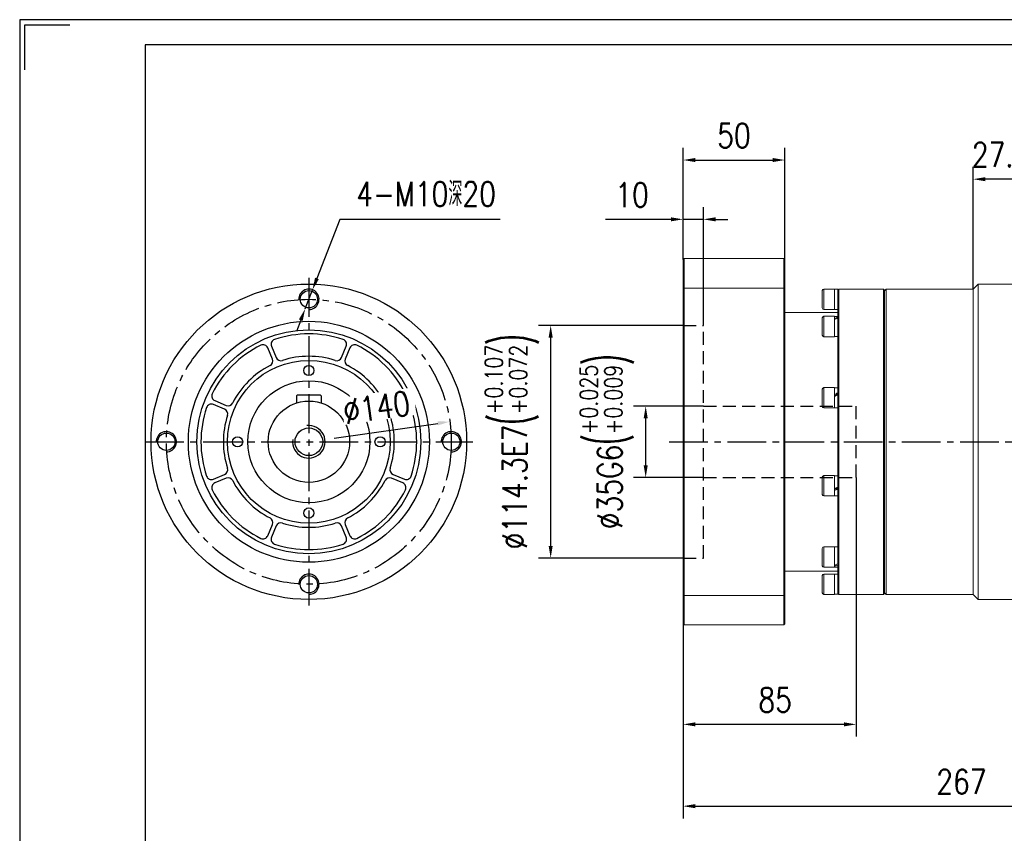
# Model space of a CAD drawing. Header units: millimetres. Extents: x 2126 to 3163, y 267 to 1000.
# Tile 2 of 3: x 2126 to 2610, y 600 to 1000. Entities that reach past the tile are written whole.
import ezdxf

# ---------------------------------------------------------------- set-up
doc = ezdxf.new("R2010")
doc.units = ezdxf.units.MM
doc.linetypes.add('CENTER2', pattern=[28.575, 19.05, -3.175, 3.175, -3.175])
doc.linetypes.add('DASHED2', pattern=[9.525, 6.35, -3.175])
for name, color, linetype in [('1轮廓实线层', 7, 'Continuous'), ('2细线层', 4, 'Continuous'), ('3中心线层', 1, 'CENTER2'), ('4虚线层', 6, 'DASHED2'), ('7标注层', 4, 'Continuous'), ('图框_外框线', 7, 'Continuous')]:
    doc.layers.add(name, color=color, linetype=linetype)
doc.styles.add('TH_GBDIM', font='romans.shx', dxfattribs={"width": 0.8, "bigfont": 'gbcbig.shx'})
doc.dimstyles.new('TH_GBDIM', dxfattribs={"dimscale": 6, "dimtxt": 4.5, "dimasz": 3, "dimexe": 2, "dimexo": 0, "dimgap": 1.5, "dimtad": 1, "dimdec": 1, "dimdsep": 46, "dimtxsty": 'TH_GBDIM', "dimcen": 2.5, "dimclrd": 130, "dimclre": 130, "dimclrt": 3, "dimadec": 0, "dimazin": 0, "dimtfac": 0.714286, "dimtdec": 1, "dimtmove": 0, "dimatfit": 3, "dimfxl": 1, "dimtzin": 0, "dimlwd": -1, "dimlwe": -1, "dimarcsym": 0})

# ---------------------------------------------------------------- blocks, each defined once
blk = doc.blocks.new('*D55')
at = {"layer": '7标注层', "color": 130}
for p, q in [((2283.63, 901.44), (2272.41, 872.42)), ((2362.45, 901.44), (2283.63, 901.44)), ((2266.64, 857.5), (2270.25, 866.82)), ((2264.48, 851.9), (2262.31, 846.3))]:
    blk.add_line(p, q, dxfattribs=at)
for points in [[(2271.48, 872.78), (2273.34, 872.06), (2270.25, 866.82)], [(2265.41, 851.54), (2263.54, 852.26), (2266.64, 857.5)]]:
    blk.add_solid(points, dxfattribs=at)
at = {"layer": 'Defpoints', "color": 0}
for p in [(2270.25, 866.82), (2266.64, 857.5)]:
    blk.add_point(p, dxfattribs=at)
at = {"layer": '7标注层', "color": 3, "insert": (2326.04, 913.91), "char_height": 12, "attachment_point": 5, "style": 'TH_GBDIM'}
blk.add_mtext('{4-M10深20}{}{}', dxfattribs=at)
blk = doc.blocks.new('*D65')
at = {"layer": '7标注层', "color": 130}
for p, q in [((2719.31, 774.16), (2719.31, 607.14)), ((2452.31, 702.66), (2452.31, 607.14)), ((2458.31, 613.14), (2713.31, 613.14))]:
    blk.add_line(p, q, dxfattribs=at)
for points in [[(2458.31, 614.14), (2458.31, 612.14), (2452.31, 613.14)], [(2713.31, 612.14), (2713.31, 614.14), (2719.31, 613.14)]]:
    blk.add_solid(points, dxfattribs=at)
at = {"layer": 'Defpoints', "color": 0}
for p in [(2719.31, 774.16), (2452.31, 702.66), (2719.31, 613.14)]:
    blk.add_point(p, dxfattribs=at)
at = {"layer": '7标注层', "color": 3, "insert": (2589.06, 625.14), "char_height": 12, "attachment_point": 5, "style": 'TH_GBDIM'}
blk.add_mtext('267', dxfattribs=at)
blk = doc.blocks.new('*D67')
at = {"layer": '7标注层', "color": 130}
for p, q in [((2594.81, 867.16), (2594.81, 927.17)), ((2622.31, 868.86), (2622.31, 927.17)), ((2616.31, 921.17), (2600.81, 921.17))]:
    blk.add_line(p, q, dxfattribs=at)
for points in [[(2600.81, 922.17), (2600.81, 920.17), (2594.81, 921.17)], [(2616.31, 920.17), (2616.31, 922.17), (2622.31, 921.17)]]:
    blk.add_solid(points, dxfattribs=at)
at = {"layer": 'Defpoints', "color": 0}
for p in [(2594.81, 921.17), (2594.81, 867.16), (2622.31, 868.86)]:
    blk.add_point(p, dxfattribs=at)
at = {"layer": '7标注层', "color": 3, "insert": (2608.56, 933.17), "char_height": 12, "attachment_point": 5, "style": 'TH_GBDIM'}
blk.add_mtext('27.5', dxfattribs=at)
blk = doc.blocks.new('*D68')
at = {"layer": '7标注层', "color": 130}
for p, q in [((2452.31, 849.31), (2381.25, 849.31)), ((2387.25, 741.01), (2387.25, 843.31)), ((2452.31, 735.01), (2381.25, 735.01))]:
    blk.add_line(p, q, dxfattribs=at)
for points in [[(2388.25, 843.31), (2386.25, 843.31), (2387.25, 849.31)], [(2386.25, 741.01), (2388.25, 741.01), (2387.25, 735.01)]]:
    blk.add_solid(points, dxfattribs=at)
at = {"layer": 'Defpoints', "color": 0}
for p in [(2387.25, 849.31), (2452.31, 849.31), (2452.31, 735.01)]:
    blk.add_point(p, dxfattribs=at)
at = {"layer": '7标注层', "color": 3, "insert": (2368.18, 792.16), "char_height": 12, "attachment_point": 5, "rotation": 90, "style": 'TH_GBDIM'}
blk.add_mtext('{%%c114.3}{}{E7\\H0.7143x;{\\H2x;\\W0.5;(}\\S+0.107^ +0.072;{\\H2x;\\W0.5;)}}', dxfattribs=at)
blk = doc.blocks.new('*D69')
at = {"layer": '7标注层', "color": 130}
for p, q in [((2462.31, 809.66), (2427.94, 809.66)), ((2433.94, 780.66), (2433.94, 803.66)), ((2462.31, 774.66), (2427.94, 774.66))]:
    blk.add_line(p, q, dxfattribs=at)
for points in [[(2434.94, 803.66), (2432.94, 803.66), (2433.94, 809.66)], [(2432.94, 780.66), (2434.94, 780.66), (2433.94, 774.66)]]:
    blk.add_solid(points, dxfattribs=at)
at = {"layer": 'Defpoints', "color": 0}
for p in [(2433.94, 809.66), (2462.31, 809.66), (2462.31, 774.66)]:
    blk.add_point(p, dxfattribs=at)
at = {"layer": '7标注层', "color": 3, "insert": (2414.88, 792.16), "char_height": 12, "attachment_point": 5, "rotation": 90, "style": 'TH_GBDIM'}
blk.add_mtext('{%%c35}{}{G6\\H0.7143x;{\\H2x;\\W0.5;(}\\S+0.025^ +0.009;{\\H2x;\\W0.5;)}}', dxfattribs=at)
blk = doc.blocks.new('*D70')
at = {"layer": '7标注层', "color": 130}
for p, q in [((2537.31, 774.66), (2537.31, 647.33)), ((2452.31, 702.66), (2452.31, 647.33)), ((2531.31, 653.33), (2458.31, 653.33))]:
    blk.add_line(p, q, dxfattribs=at)
for points in [[(2458.31, 654.33), (2458.31, 652.33), (2452.31, 653.33)], [(2531.31, 652.33), (2531.31, 654.33), (2537.31, 653.33)]]:
    blk.add_solid(points, dxfattribs=at)
at = {"layer": 'Defpoints', "color": 0}
for p in [(2537.31, 774.66), (2452.31, 702.66), (2452.31, 653.33)]:
    blk.add_point(p, dxfattribs=at)
at = {"layer": '7标注层', "color": 3, "insert": (2497.55, 665.33), "char_height": 12, "attachment_point": 5, "style": 'TH_GBDIM'}
blk.add_mtext('85', dxfattribs=at)
blk = doc.blocks.new('*D76')
at = {"layer": '7标注层', "color": 130}
for p, q in [((2452.31, 881.66), (2452.31, 907.44)), ((2462.31, 849.31), (2462.31, 907.44)), ((2446.31, 901.44), (2414.14, 901.44)), ((2462.31, 901.44), (2452.31, 901.44)), ((2468.31, 901.44), (2474.31, 901.44))]:
    blk.add_line(p, q, dxfattribs=at)
for points in [[(2446.31, 900.44), (2446.31, 902.44), (2452.31, 901.44)], [(2468.31, 902.44), (2468.31, 900.44), (2462.31, 901.44)]]:
    blk.add_solid(points, dxfattribs=at)
at = {"layer": 'Defpoints', "color": 0}
for p in [(2452.31, 901.44), (2452.31, 881.66), (2462.31, 849.31)]:
    blk.add_point(p, dxfattribs=at)
at = {"layer": '7标注层', "color": 3, "insert": (2427.22, 913.44), "char_height": 12, "attachment_point": 5, "style": 'TH_GBDIM'}
blk.add_mtext('10', dxfattribs=at)
blk = doc.blocks.new('*D78')
at = {"layer": '7标注层', "color": 130}
blk.add_line((2280.94, 793.95), (2331.8, 801.21), dxfattribs=at)
blk.add_solid([(2331.94, 800.22), (2331.66, 802.2), (2337.74, 802.06)], dxfattribs=at)
at = {"layer": 'Defpoints', "color": 0}
for p in [(2337.74, 802.06), (2199.15, 782.26)]:
    blk.add_point(p, dxfattribs=at)
at = {"layer": '7标注层', "color": 3, "insert": (2301.7, 809.03), "char_height": 12, "attachment_point": 5, "rotation": 8.1312, "style": 'TH_GBDIM'}
blk.add_mtext('∅140', dxfattribs=at)
blk = doc.blocks.new('*D80')
at = {"layer": '7标注层', "color": 130}
for p, q in [((2452.31, 886.03), (2452.31, 936.58)), ((2502.31, 881.66), (2502.31, 936.58)), ((2458.31, 930.58), (2496.31, 930.58))]:
    blk.add_line(p, q, dxfattribs=at)
for points in [[(2458.31, 931.58), (2458.31, 929.58), (2452.31, 930.58)], [(2496.31, 929.58), (2496.31, 931.58), (2502.31, 930.58)]]:
    blk.add_solid(points, dxfattribs=at)
at = {"layer": 'Defpoints', "color": 0}
for p in [(2502.31, 930.58), (2452.31, 886.03), (2502.31, 881.66)]:
    blk.add_point(p, dxfattribs=at)
at = {"layer": '7标注层', "color": 3, "insert": (2477.31, 942.58), "char_height": 12, "attachment_point": 5, "style": 'TH_GBDIM'}
blk.add_mtext('50', dxfattribs=at)

msp = doc.modelspace()

# ---------------------------------------------------------------- linework, layer by layer
at = {"layer": '1轮廓实线层', "color": 0, "linetype": 'Continuous', "lineweight": 15}
for p, q in [((2452.31, 881.66), (2452.81, 882.16)), ((2452.31, 867.52), (2452.31, 881.66)), ((2452.81, 882.16), (2452.81, 867.7)), ((2501.81, 882.16), (2452.81, 882.16)), ((2501.81, 867.7), (2501.81, 882.16)), ((2502.31, 881.66), (2501.81, 882.16)), ((2502.31, 881.66), (2502.31, 867.52)), ((2452.81, 867.7), (2452.31, 867.52)), ((2452.31, 716.8), (2452.31, 867.52)), ((2452.81, 867.7), (2452.81, 716.62)), ((2452.81, 867.7), (2501.81, 867.7)), ((2501.81, 716.62), (2501.81, 867.7)), ((2501.81, 867.7), (2502.31, 867.52)), ((2502.31, 867.52), (2502.31, 716.8)), ((2520.71, 857.91), (2520.71, 866.41)), ((2526.71, 867.16), (2521.46, 867.16)), ((2521.46, 867.16), (2521.46, 857.16)), ((2526.71, 867.16), (2526.71, 857.16)), ((2528.81, 867.16), (2528.31, 866.66)), ((2528.31, 866.63), (2528.31, 867.1)), ((2528.31, 853.64), (2528.31, 866.63)), ((2550.81, 867.16), (2528.81, 867.16)), ((2528.81, 867.16), (2528.81, 717.16)), ((2551.31, 866.66), (2550.81, 867.16)), ((2550.81, 792.16), (2550.81, 867.16)), ((2552.11, 867.16), (2551.31, 866.36)), ((2551.31, 866.66), (2551.31, 792.16)), ((2594.81, 867.16), (2552.11, 867.16)), ((2552.11, 867.16), (2552.11, 717.16)), ((2597.31, 869.66), (2594.81, 867.16)), ((2594.81, 867.16), (2594.81, 717.16)), ((2621.51, 869.66), (2597.31, 869.66)), ((2597.31, 869.66), (2597.31, 714.66)), ((2521.46, 857.16), (2526.71, 857.16)), ((2526.71, 857.22), (2528.31, 857.22)), ((2528.31, 855.66), (2502.31, 855.66)), ((2520.71, 844.54), (2520.71, 853.04)), ((2526.71, 853.79), (2521.46, 853.79)), ((2521.46, 853.79), (2521.46, 843.79)), ((2526.71, 853.79), (2526.71, 843.79)), ((2528.31, 853.73), (2526.71, 853.73)), ((2528.31, 853.26), (2528.31, 853.64)), ((2528.31, 853.26), (2528.31, 852.97)), ((2528.31, 852.79), (2528.31, 852.97)), ((2528.31, 851.17), (2528.31, 852.79)), ((2528.31, 817.13), (2528.31, 851.17)), ((2521.46, 843.79), (2526.71, 843.79)), ((2526.71, 843.85), (2528.31, 843.85)), ((2520.71, 809.54), (2520.71, 818.04)), ((2526.71, 818.79), (2521.46, 818.79)), ((2521.46, 818.79), (2521.46, 808.79)), ((2526.71, 818.79), (2526.71, 808.79)), ((2528.31, 818.73), (2526.71, 818.73)), ((2528.31, 816.17), (2528.31, 817.13)), ((2528.31, 815.32), (2528.31, 816.17)), ((2528.31, 816.17), (2528.31, 816.06)), ((2528.31, 813.17), (2528.31, 815.32)), ((2528.31, 771.15), (2528.31, 813.17)), ((2521.46, 808.79), (2526.71, 808.79)), ((2526.71, 808.85), (2528.31, 808.85)), ((2550.81, 717.16), (2550.81, 792.16)), ((2551.31, 792.16), (2551.31, 717.66)), ((2520.71, 774.57), (2520.71, 774.78)), ((2520.71, 766.28), (2520.71, 774.57)), ((2526.71, 775.53), (2521.46, 775.53)), ((2521.46, 775.53), (2521.46, 775.28)), ((2521.46, 775.28), (2521.46, 765.53)), ((2526.71, 775.53), (2526.71, 775.28)), ((2528.31, 775.47), (2526.71, 775.47)), ((2526.71, 775.28), (2526.71, 765.53)), ((2528.31, 769.91), (2528.31, 771.15)), ((2528.31, 769.14), (2528.31, 769.91)), ((2521.46, 765.53), (2526.71, 765.53)), ((2526.71, 765.59), (2528.31, 765.59)), ((2528.31, 769), (2528.31, 769.14)), ((2528.31, 767.19), (2528.31, 769)), ((2528.31, 733.15), (2528.31, 767.19)), ((2526.71, 740.53), (2521.46, 740.53)), ((2521.46, 740.53), (2521.46, 738.47)), ((2526.71, 740.53), (2526.71, 738.47)), ((2528.31, 740.47), (2526.71, 740.47)), ((2520.71, 738.03), (2520.71, 739.78)), ((2520.71, 731.28), (2520.71, 738.03)), ((2521.46, 738.47), (2521.46, 730.53)), ((2526.71, 738.47), (2526.71, 730.53)), ((2521.46, 730.53), (2526.71, 730.53)), ((2526.71, 730.59), (2528.31, 730.59)), ((2528.31, 732.15), (2528.31, 733.15)), ((2528.31, 731.89), (2528.31, 732.19)), ((2528.31, 731.53), (2528.31, 731.89)), ((2528.31, 730.68), (2528.31, 731.53)), ((2528.31, 717.69), (2528.31, 730.68)), ((2502.31, 728.66), (2528.31, 728.66)), ((2520.71, 722.16), (2520.71, 726.41)), ((2526.71, 727.16), (2521.46, 727.16)), ((2521.46, 727.16), (2521.46, 722.16)), ((2526.71, 727.16), (2526.71, 722.16)), ((2528.31, 727.1), (2526.71, 727.1)), ((2520.71, 717.91), (2520.71, 722.16)), ((2521.46, 722.16), (2521.46, 717.16)), ((2526.71, 722.16), (2526.71, 717.16)), ((2452.31, 702.66), (2452.31, 716.8)), ((2452.81, 716.62), (2452.31, 716.8)), ((2452.81, 716.62), (2452.81, 702.16)), ((2501.81, 716.62), (2452.81, 716.62)), ((2501.81, 716.62), (2502.31, 716.8)), ((2501.81, 702.16), (2501.81, 716.62)), ((2502.31, 716.8), (2502.31, 702.66)), ((2521.46, 717.16), (2526.71, 717.16)), ((2528.31, 717.66), (2528.81, 717.16)), ((2528.31, 717.31), (2528.31, 717.66)), ((2528.31, 717.22), (2528.31, 717.31)), ((2528.81, 717.16), (2550.81, 717.16)), ((2550.81, 717.16), (2551.31, 717.66)), ((2551.31, 717.96), (2552.11, 717.16)), ((2552.11, 717.16), (2594.81, 717.16)), ((2594.81, 717.16), (2597.31, 714.66)), ((2597.31, 714.66), (2621.51, 714.66)), ((2452.81, 702.16), (2452.31, 702.66)), ((2452.81, 702.16), (2501.81, 702.16)), ((2501.81, 702.16), (2502.31, 702.66))]:
    msp.add_line(p, q, dxfattribs=at)
at = {"layer": '1轮廓实线层', "linetype": 'Continuous', "lineweight": 30}
for p, q in [((2250.54, 832.76), (2248.24, 838.32)), ((2250.09, 839.09), (2252.39, 833.53)), ((2284.5, 833.53), (2286.8, 839.09)), ((2288.65, 838.32), (2286.34, 832.76)), ((2227.07, 808.21), (2221.52, 810.51)), ((2222.28, 812.36), (2227.84, 810.06)), ((2309.04, 810.06), (2314.6, 812.36)), ((2315.37, 810.51), (2309.81, 808.21)), ((2221.52, 773.8), (2227.07, 776.11)), ((2227.84, 774.26), (2222.28, 771.96)), ((2314.6, 771.96), (2309.04, 774.26)), ((2309.81, 776.11), (2315.37, 773.8)), ((2248.24, 746), (2250.54, 751.56)), ((2252.39, 750.79), (2250.09, 745.23)), ((2286.8, 745.23), (2284.5, 750.79)), ((2286.34, 751.56), (2288.65, 746))]:
    msp.add_line(p, q, dxfattribs=at)
at = {"layer": '1轮廓实线层'}
for p, q in [((2262.94, 815.16), (2262.44, 814.66)), ((2262.44, 814.66), (2262.44, 811.24)), ((2262.94, 815.16), (2273.94, 815.16)), ((2274.44, 814.66), (2273.94, 815.16)), ((2274.44, 814.66), (2274.44, 811.24))]:
    msp.add_line(p, q, dxfattribs=at)
at = {"layer": '1轮廓实线层', "linetype": 'Continuous', "lineweight": 30}
for centre, radius in [((2268.44, 792.16), 77.5), ((2268.44, 862.16), 4.25), ((2268.44, 792.16), 59.2), ((2268.44, 792.16), 55), ((2268.44, 792.16), 40), ((2268.44, 827.16), 2.5), ((2268.44, 792.16), 30), ((2198.44, 792.16), 4.25), ((2233.44, 792.16), 2.5), ((2303.44, 792.16), 2.5), ((2338.44, 792.16), 4.25), ((2268.44, 757.16), 2.5), ((2268.44, 722.16), 4.25)]:
    msp.add_circle(centre, radius, dxfattribs=at)
at = {"layer": '1轮廓实线层'}
for radius in [20, 6.8]:
    msp.add_circle((2268.44, 792.16), radius, dxfattribs=at)
at = {"layer": '1轮廓实线层', "color": 0, "linetype": 'Continuous', "lineweight": 15}
for centre, start, end in [((2521.46, 866.41), 90, 180), ((2521.46, 857.91), 180, 270), ((2521.46, 853.04), 90, 180), ((2521.46, 844.54), 180, 270), ((2521.46, 818.04), 90, 180), ((2521.46, 809.54), 180, 270), ((2521.46, 774.78), 90, 180), ((2521.46, 766.28), 180, 270), ((2521.46, 739.78), 90, 180), ((2521.46, 731.28), 180, 270), ((2521.46, 726.41), 90, 180), ((2521.46, 717.91), 180, 270)]:
    msp.add_arc(centre, 0.75, start, end, dxfattribs=at)
at = {"layer": '1轮廓实线层', "linetype": 'Continuous', "lineweight": 30}
for centre, radius, start, end in [((2252.4, 840.04), 2.5, 108.5258, 202.5), ((2268.44, 792.16), 53, 71.4742, 108.5258), ((2284.49, 840.04), 2.5, 337.5, 71.4742), ((2268.44, 792.16), 53, 116.4742, 153.5258), ((2245.93, 837.36), 2.5, 22.5, 116.4742), ((2290.95, 837.36), 2.5, 63.5258, 157.5), ((2268.44, 792.16), 53, 26.4742, 63.5258), ((2248.23, 831.81), 2.5, 297.0111, 22.5), ((2254.7, 834.48), 2.5, 202.5, 287.9889), ((2268.44, 792.16), 42, 72.0111, 107.9889), ((2282.19, 834.48), 2.5, 252.0111, 337.5), ((2288.65, 831.81), 2.5, 157.5, 242.9889), ((2268.44, 792.16), 42, 117.0111, 152.9889), ((2268.44, 792.16), 42, 27.0111, 62.9889), ((2223.24, 814.67), 2.5, 153.5258, 247.5), ((2313.65, 814.67), 2.5, 292.5, 26.4742), ((2268.44, 792.16), 53, 161.4742, 198.5258), ((2220.56, 808.21), 2.5, 67.5, 161.4742), ((2226.12, 805.9), 2.5, 342.0111, 67.5), ((2228.8, 812.37), 2.5, 247.5, 332.9889), ((2308.09, 812.37), 2.5, 207.0111, 292.5), ((2310.77, 805.9), 2.5, 112.5, 197.9889), ((2316.33, 808.21), 2.5, 18.5258, 112.5), ((2268.44, 792.16), 53, 341.4742, 18.5258), ((2268.44, 792.16), 42, 162.0111, 197.9889), ((2268.44, 792.16), 42, 342.0111, 17.9889), ((2226.12, 778.42), 2.5, 292.5, 17.9889), ((2310.77, 778.42), 2.5, 162.0111, 247.5), ((2220.56, 776.11), 2.5, 198.5258, 292.5), ((2228.8, 771.95), 2.5, 27.0111, 112.5), ((2308.09, 771.95), 2.5, 67.5, 152.9889), ((2316.33, 776.11), 2.5, 247.5, 341.4742), ((2223.24, 769.65), 2.5, 112.5, 206.4742), ((2268.44, 792.16), 42, 207.0111, 242.9889), ((2268.44, 792.16), 42, 297.0111, 332.9889), ((2313.65, 769.65), 2.5, 333.5258, 67.5), ((2268.44, 792.16), 53, 206.4742, 243.5258), ((2268.44, 792.16), 53, 296.4742, 333.5258), ((2248.23, 752.51), 2.5, 337.5, 62.9889), ((2288.65, 752.51), 2.5, 117.0111, 202.5), ((2254.7, 749.83), 2.5, 72.0111, 157.5), ((2268.44, 792.16), 42, 252.0111, 287.9889), ((2282.19, 749.83), 2.5, 22.5, 107.9889), ((2245.93, 746.96), 2.5, 243.5258, 337.5), ((2252.4, 744.28), 2.5, 157.5, 251.4742), ((2284.49, 744.28), 2.5, 288.5258, 22.5), ((2290.95, 746.96), 2.5, 202.5, 296.4742), ((2268.44, 792.16), 53, 251.4742, 288.5258)]:
    msp.add_arc(centre, radius, start, end, dxfattribs=at)
at = {"layer": '1轮廓实线层', "color": 0, "linetype": 'Continuous', "lineweight": 15}
for centre, major_axis, ratio, start_param, end_param in [((2528.31, 862.16), (8.56, 0), 0.57735, 1.570796, 1.7589), ((2526.71, 862.16), (8.56, 0), 0.57735, 1.477162, 1.570796), ((2526.71, 848.79), (8.43, 3.54), 0.408882, 1.212832, 1.400936), ((2528.31, 848.79), (8.43, 3.54), 0.408882, 1.400936, 1.589039), ((2526.71, 813.79), (8.53, 4.8), 0.136294, 1.30614, 1.494243), ((2526.71, 813.79), (5.77, 3.25), 0.136294, 1.214015, 1.494243), ((2528.31, 813.79), (8.53, 4.8), 0.136294, 1.494243, 1.682346), ((2526.71, 770.53), (8.53, 4.8), 0.136294, 4.635836, 4.823939), ((2528.31, 770.53), (5.77, 3.25), 0.136294, 4.355608, 4.635836), ((2528.31, 770.53), (8.53, 4.8), 0.136294, 4.447732, 4.635836), ((2526.71, 735.53), (8.43, 3.54), 0.408882, 4.542528, 4.730632), ((2528.31, 735.53), (8.43, 3.54), 0.408882, 4.354425, 4.542528), ((2526.71, 722.16), (8.56, 0), 0.57735, 4.712389, 4.900492), ((2528.31, 722.16), (8.56, 0), 0.57735, 4.618754, 4.712389)]:
    msp.add_ellipse(centre, major_axis=major_axis, ratio=ratio, start_param=start_param, end_param=end_param, dxfattribs=at)
at = {"layer": '2细线层'}
for centre, radius, start, end in [((2268.44, 862.16), 5, 270, 182.0467), ((2268.44, 792.16), 8, 172.5, 97.5), ((2198.44, 792.16), 5, 270, 182.0467), ((2338.44, 792.16), 5, 270, 182.0467), ((2268.44, 722.16), 5, 270, 182.0467)]:
    msp.add_arc(centre, radius, start, end, dxfattribs=at)
at = {"layer": '3中心线层'}
for p, q in [((2268.44, 872.66), (2268.44, 711.66)), ((2187.94, 792.16), (2348.94, 792.16)), ((2445.49, 792.16), (2729.46, 792.16))]:
    msp.add_line(p, q, dxfattribs=at)
msp.add_circle((2268.44, 792.16), 70, dxfattribs=at)
at = {"layer": '4虚线层'}
for p, q in [((2452.31, 849.31), (2462.31, 849.31)), ((2462.31, 735.01), (2462.31, 849.31)), ((2462.31, 809.66), (2537.31, 809.66)), ((2537.31, 774.66), (2537.31, 809.66)), ((2462.31, 774.66), (2537.31, 774.66)), ((2452.31, 735.01), (2462.31, 735.01))]:
    msp.add_line(p, q, dxfattribs=at)
at = {"layer": '图框_外框线', "color": 3}
msp.add_lwpolyline([(2126.38, 266.53), (3162.93, 266.53), (3162.93, 999.52), (2126.38, 999.52)], close=True, dxfattribs=at)
msp.add_lwpolyline([(2128.84, 974.84), (2128.84, 997.05), (2151.05, 997.05)], dxfattribs=at)
at = {"layer": '图框_外框线', "color": 3, "lineweight": 25}
msp.add_lwpolyline([(2188.07, 278.87), (3150.59, 278.87), (3150.59, 987.18), (2188.07, 987.18)], close=True, dxfattribs=at)

# ---------------------------------------------------------------- dimensions: what is measured, and where the dimension line sits
at = {"layer": '7标注层'}
for base, p1, p2, picture, middle in [((2502.31, 930.58), (2452.31, 886.03), (2502.31, 881.66), '*D80', (2477.31, 942.58)), ((2452.31, 901.44), (2462.31, 849.31), (2452.31, 881.66), '*D76', (2427.22, 913.44))]:
    dim = msp.add_linear_dim(base=base, p1=p1, p2=p2, dimstyle='TH_GBDIM', override={"dimtxt": 2, "dimasz": 1, "dimexe": 1, "dimgap": 1}, dxfattribs=at)
    dim.commit()
    dim.dimension.update_dxf_attribs({"geometry": picture, "text_midpoint": middle})
for base, p1, p2, picture, middle in [((2594.81, 921.17), (2622.31, 868.86), (2594.81, 867.16), '*D67', (2608.56, 921.17)), ((2452.31, 653.33), (2537.31, 774.66), (2452.31, 702.66), '*D70', (2497.55, 653.33)), ((2719.31, 613.14), (2452.31, 702.66), (2719.31, 774.16), '*D65', (2589.06, 613.14))]:
    dim = msp.add_linear_dim(base=base, p1=p1, p2=p2, dimstyle='TH_GBDIM', override={"dimtxt": 2, "dimasz": 1, "dimexe": 1, "dimgap": 1}, dxfattribs=at)
    dim.commit()
    dim.dimension.update_dxf_attribs({"geometry": picture, "text_midpoint": middle, "dimtype": 160})
dim = msp.add_diameter_dim_2p(p1=(2266.64, 857.5), p2=(2270.25, 866.82), text='{4-M10深20}{}{}', dimstyle='TH_GBDIM', override={"dimtxt": 2, "dimasz": 1, "dimgap": 1, "dimtoh": 1}, dxfattribs=at)
dim.commit()
dim.dimension.update_dxf_attribs({"geometry": '*D55', "text_midpoint": (2326.04, 901.44), "dimtype": 163})
for base, p1, p2, text, picture, middle in [((2387.25, 849.31), (2452.31, 735.01), (2452.31, 849.31), '{%%c<>}{}{E7\\H0.7143x;{\\H2x;\\W0.5;(}\\S+0.107^ +0.072;{\\H2x;\\W0.5;)}}', '*D68', (2387.25, 792.16)), ((2433.94, 809.66), (2462.31, 774.66), (2462.31, 809.66), '{%%c<>}{}{G6\\H0.7143x;{\\H2x;\\W0.5;(}\\S+0.025^ +0.009;{\\H2x;\\W0.5;)}}', '*D69', (2433.94, 792.16))]:
    dim = msp.add_linear_dim(base=base, p1=p1, p2=p2, angle=90, text=text, dimstyle='TH_GBDIM', override={"dimtxt": 2, "dimasz": 1, "dimexe": 1, "dimgap": 1}, dxfattribs=at)
    dim.commit()
    dim.dimension.update_dxf_attribs({"geometry": picture, "text_midpoint": middle, "dimtype": 160})

# ---------------------------------------------------------------- next in the draw order: wipeouts: each hides what was drawn before it
msp.add_wipeout([(2285.91, 800.4), (2284, 813.77), (2319.41, 818.82), (2321.32, 805.46)]).dxf.layer = '1轮廓实线层'

# ---------------------------------------------------------------- next in the draw order: dimensions: what is measured, and where the dimension line sits
dim = msp.add_diameter_dim_2p(p1=(2199.15, 782.26), p2=(2337.74, 802.06), dimstyle='TH_GBDIM', override={"dimtxt": 2, "dimasz": 1, "dimgap": 1}, dxfattribs=at)
dim.commit()
dim.dimension.update_dxf_attribs({"geometry": '*D78', "text_midpoint": (2303.4, 797.15), "dimtype": 163})

doc.saveas('drawing.dxf')
